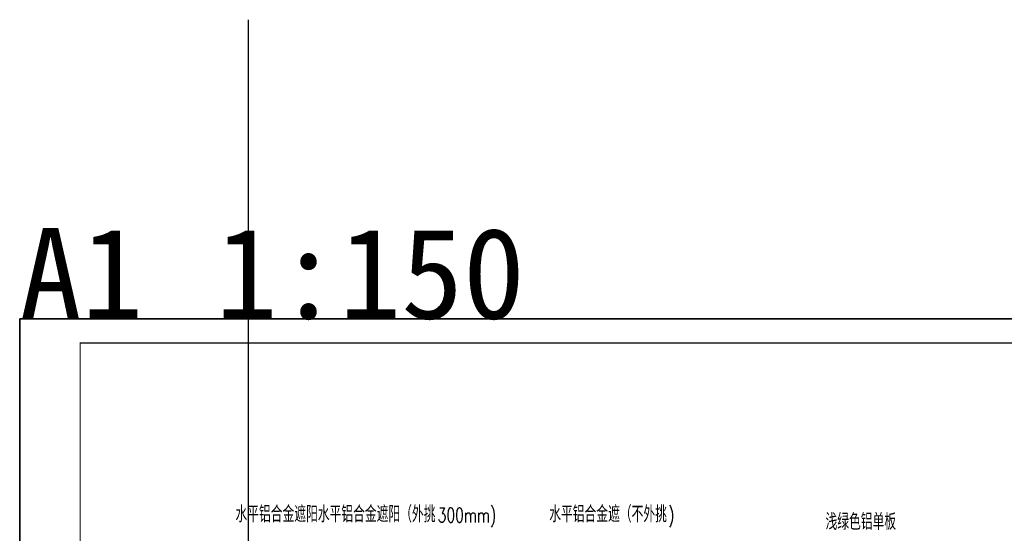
# Model space of a CAD drawing. Header units: millimetres. Extents: x 708158 to 1984082, y -168213 to -53.
# Tile 11 of 220: x 708158 to 769185, y -31908 to -53. Entities that reach past the tile are written whole.
import ezdxf

# ---------------------------------------------------------------- set-up
doc = ezdxf.new("R2010")
doc.units = ezdxf.units.MM
doc.header["$LTSCALE"] = 1000
doc.layers.get('0').update_dxf_attribs({"color": 8})
doc.layers.add('PUB_TEXT', color=7, linetype='Continuous')
doc.layers.add('WINDOW', color=4, linetype='Continuous')
doc.layers.add('图框', color=4, linetype='Continuous', lineweight=35)
doc.styles.add('_TCH_DIM', font='SIMPLEX', dxfattribs={"bigfont": 'GBCBIG'})
doc.styles.add('中元黑体', font='simhei.ttf')

# ---------------------------------------------------------------- blocks, each defined once
blk = doc.blocks.new('A$C998f5811')
at = {"layer": '图框', "color": 4}
for p, q in [((-126150, 89100), (-126150, 0)), ((0, 89100), (-126150, 89100))]:
    blk.add_line(p, q, dxfattribs=at)
at = {"layer": '图框', "color": 4, "const_width": 74.2}
blk.add_lwpolyline([(-122400, 1500), (-1500, 1500), (-1500, 87600), (-122400, 87600)], close=True, dxfattribs=at)

msp = doc.modelspace()

# ---------------------------------------------------------------- linework, layer by layer
at = {"layer": 'WINDOW'}
msp.add_line((722337.4, -37729.2), (722337.4, -52.8), dxfattribs=at)

# ---------------------------------------------------------------- block references
msp.add_blockref('A$C998f5811', (834307.6, -107699.9))

# ---------------------------------------------------------------- texts
at = {"layer": 'PUB_TEXT', "style": '_TCH_DIM'}
for s, height, p in [('水平铝合金遮阳水平铝合金遮阳（外挑', 1012.766, (721531.8, -31227.1)), ('水平铝合金遮（不外挑', 1012.77, (740978.9, -31227.1)), ('浅绿色铝单板', 1012.77, (758102.7, -31694.6))]:
    msp.add_text(s, height=height, dxfattribs=at).set_placement(p)
at = {"layer": 'PUB_TEXT', "style": '_TCH_DIM', "width": 0.705882}
for s, p in [('300mm)', (734064.8, -31227.1)), (')', (748351.3, -31227.1))]:
    msp.add_text(s, height=892.5, dxfattribs=at).set_placement(p)
at = {"layer": '图框', "style": '中元黑体'}
for s, p in [('A1', (708157.6, -18599.9)), ('1:150', (720309.5, -18599.9))]:
    msp.add_text(s, height=5632.91, dxfattribs=at).set_placement(p)

doc.saveas('drawing.dxf')
